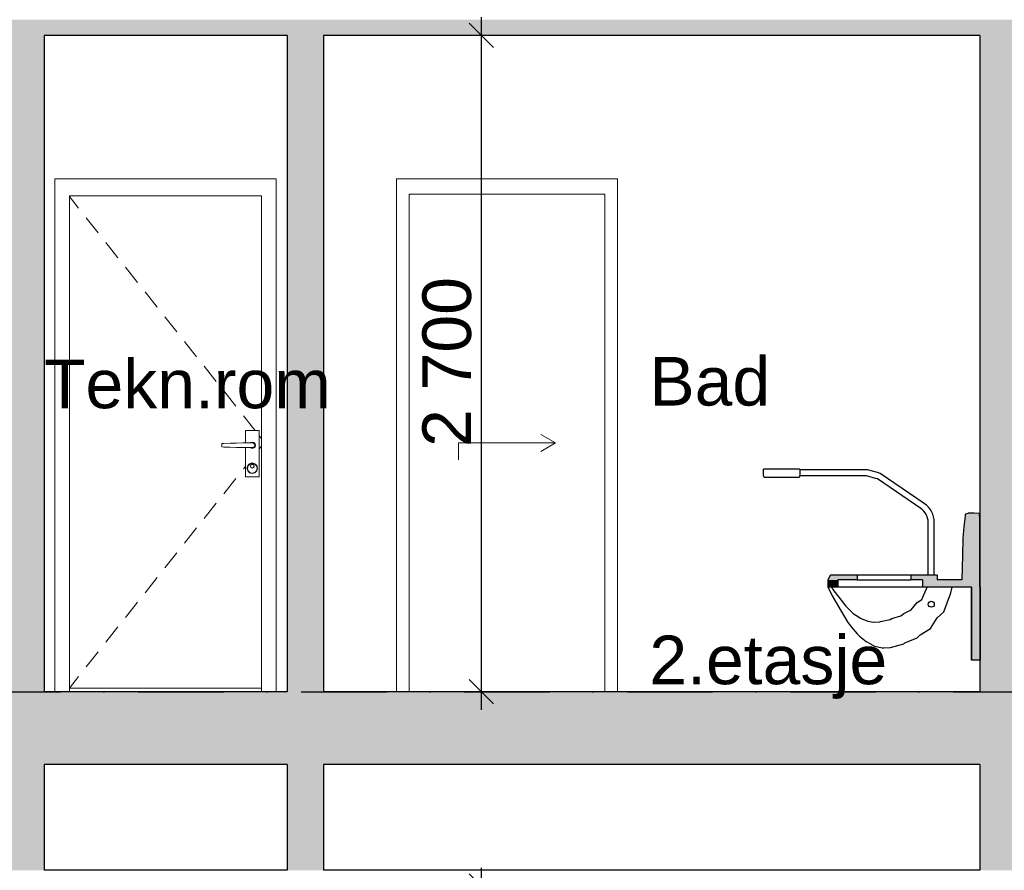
# Model space of a CAD drawing. Header units: millimetres. Extents: x 165469 to 203387225, y -6480348228 to 105421.
# Tile 39 of 67: x 203337962 to 203342012, y -6480307341 to -6480303841. Entities that reach past the tile are written whole.
import ezdxf

# ---------------------------------------------------------------- set-up
doc = ezdxf.new("R2010")
doc.units = ezdxf.units.MM
doc.header["$LTSCALE"] = 0.5
doc.header["$MEASUREMENT"] = 0
doc.linetypes.add('PLINE', pattern=[0])
doc.linetypes.add('Prikk & stiplet', pattern=[1340.555525, 705.555534, -352.777767, 0, -282.222223])
doc.layers.add('234- Vinduer_ dører_ porter(Nye konstruksjoner)', color=7, linetype='Continuous', lineweight=0)
doc.layers.add('244- Vinduer_ dører_ foldevegger(Nye konstruksjoner)', color=7, linetype='Continuous', lineweight=0)
for name, color, linetype in [('24-- Innervegger (Skravur)(Nye konstruksjoner)', 7, 'Continuous'), ('24-- Innervegger(Nye konstruksjoner)', 7, 'Continuous'), ('25-- Dekker(Nye konstruksjoner)', 7, 'Continuous'), ('251- Frittbærende dekker (Skravur)(Nye konstruksjoner)', 7, 'Continuous'), ('251- Frittbærende dekker(Nye konstruksjoner)', 7, 'Continuous'), ('315- Utstyr for sanitærinstallasjoner (Skravur)(Nye konstruksjoner)', 7, 'Continuous'), ('315- Utstyr for sanitærinstallasjoner(Nye konstruksjoner)', 7, 'Continuous'), ('832- Tekst bygning(Nye konstruksjoner)', 7, 'Continuous'), ('842-M___1_100 Målsetting bygning(Nye konstruksjoner)', 7, 'Continuous')]:
    doc.layers.add(name, color=color, linetype=linetype)
doc.styles.add('GENERATED_STYLE_1', font='arial.ttf')
doc.dimstyles.new('GENERATED_STYLE__1', dxfattribs={"dimtxt": 200, "dimasz": 95, "dimexe": 0.18, "dimexo": 1000, "dimgap": 0, "dimtad": 1, "dimdec": 0, "dimzin": 0, "dimdsep": 46, "dimtxsty": 'GENERATED_STYLE_1', "dimblk": 'ARROWHEAD_6', "dimblk1": 'ARROWHEAD_6', "dimblk2": 'ARROWHEAD_6', "dimcen": 0.09, "dimclrd": 256, "dimclre": 256, "dimclrt": 256, "dimadec": 1, "dimazin": 0, "dimtfac": 1, "dimtdec": 4, "dimtmove": 0, "dimatfit": 3, "dimfxl": 1, "dimtolj": 1, "dimtzin": 0, "dimarcsym": 0})

# ---------------------------------------------------------------- blocks, each defined once
blk = doc.blocks.new('*D95', base_point=(197185008.2, -6480347906.2))
at = {"layer": '842-M___1_100 Målsetting bygning(Nye konstruksjoner)', "linetype": 'PLINE'}
for p, q in [((203339861.6, -6480303906.2), (203339861.6, -6480303831.2)), ((203339911.6, -6480303956.2), (203339811.6, -6480303856.2)), ((203339961.6, -6480303906.2), (203339767.8, -6480303906.2)), ((203339861.6, -6480306606.2), (203339861.6, -6480303906.2)), ((203339811.6, -6480306556.2), (203339911.6, -6480306656.2)), ((203339961.6, -6480306606.2), (203339767.8, -6480306606.2)), ((203339861.6, -6480306681.2), (203339861.6, -6480306606.2))]:
    blk.add_line(p, q, dxfattribs=at)
at = {"layer": '842-M___1_100 Målsetting bygning(Nye konstruksjoner)', "insert": (203339821.6, -6480305599.4), "char_height": 200, "attachment_point": 7, "rotation": 90, "style": 'GENERATED_STYLE_1'}
blk.add_mtext('\\A1;{\\pql;\\fArial|b0|i0|c0|p0;\\W1.000000;2\xa0700}', dxfattribs=at)
blk = doc.blocks.new('ARROWHEAD_6')
at = {"linetype": 'Continuous'}
for p, q in [((-0.5, -0.5), (0.5, 0.5)), ((0, 0), (-1, 0))]:
    blk.add_line(p, q, dxfattribs=at)
blk = doc.blocks.new('*D96', base_point=(197185008.2, -6480347906.2))
at = {"layer": '842-M___1_100 Målsetting bygning(Nye konstruksjoner)', "linetype": 'PLINE'}
for p, q in [((203336498.4, -6480303906.2), (203336498.4, -6480303831.2)), ((203336548.4, -6480303956.2), (203336448.4, -6480303856.2)), ((203336598.4, -6480303906.2), (203336404.7, -6480303906.2)), ((203336498.4, -6480306606.2), (203336498.4, -6480303906.2)), ((203336448.4, -6480306556.2), (203336548.4, -6480306656.2)), ((203336598.4, -6480306606.2), (203336404.7, -6480306606.2)), ((203336498.4, -6480306681.2), (203336498.4, -6480306606.2))]:
    blk.add_line(p, q, dxfattribs=at)
at = {"layer": '842-M___1_100 Målsetting bygning(Nye konstruksjoner)', "insert": (203336458.4, -6480305599.4), "char_height": 200, "attachment_point": 7, "rotation": 90, "style": 'GENERATED_STYLE_1'}
blk.add_mtext('\\A1;{\\pql;\\fArial|b0|i0|c0|p0;\\W1.000000;2\xa0700}', dxfattribs=at)
blk = doc.blocks.new('*D98', base_point=(197185008.2, -6480347906.2))
at = {"layer": '842-M___1_100 Målsetting bygning(Nye konstruksjoner)', "linetype": 'PLINE'}
for p, q in [((203339861.6, -6480307406.2), (203339861.6, -6480307331.2)), ((203339911.6, -6480307456.2), (203339811.6, -6480307356.2)), ((203339961.6, -6480307406.2), (203339767.8, -6480307406.2)), ((203339861.6, -6480310106.2), (203339861.6, -6480307406.2)), ((203339811.6, -6480310056.2), (203339911.6, -6480310156.2)), ((203339961.6, -6480310106.2), (203339767.8, -6480310106.2)), ((203339861.6, -6480310181.2), (203339861.6, -6480310106.2))]:
    blk.add_line(p, q, dxfattribs=at)
at = {"layer": '842-M___1_100 Målsetting bygning(Nye konstruksjoner)', "insert": (203339821.6, -6480309099.4), "char_height": 200, "attachment_point": 7, "rotation": 90, "style": 'GENERATED_STYLE_1'}
blk.add_mtext('\\A1;{\\pql;\\fArial|b0|i0|c0|p0;\\W1.000000;2\xa0700}', dxfattribs=at)
blk = doc.blocks.new('*D99', base_point=(197185008.2, -6480347906.2))
at = {"layer": '842-M___1_100 Målsetting bygning(Nye konstruksjoner)', "linetype": 'PLINE'}
for p, q in [((203336498.4, -6480307406.2), (203336498.4, -6480307331.2)), ((203336548.4, -6480307456.2), (203336448.4, -6480307356.2)), ((203336598.4, -6480307406.2), (203336404.7, -6480307406.2)), ((203336498.4, -6480310106.2), (203336498.4, -6480307406.2)), ((203336448.4, -6480310056.2), (203336548.4, -6480310156.2)), ((203336598.4, -6480310106.2), (203336404.7, -6480310106.2)), ((203336498.4, -6480310181.2), (203336498.4, -6480310106.2))]:
    blk.add_line(p, q, dxfattribs=at)
at = {"layer": '842-M___1_100 Målsetting bygning(Nye konstruksjoner)', "insert": (203336458.4, -6480309099.4), "char_height": 200, "attachment_point": 7, "rotation": 90, "style": 'GENERATED_STYLE_1'}
blk.add_mtext('\\A1;{\\pql;\\fArial|b0|i0|c0|p0;\\W1.000000;2\xa0700}', dxfattribs=at)
blk = doc.blocks.new('*D107', base_point=(197185008.2, -6480347906.2))
at = {"layer": '842-M___1_100 Målsetting bygning(Nye konstruksjoner)', "linetype": 'PLINE'}
for p, q in [((203348570.5, -6480299741.7), (203348570.5, -6480299666.7)), ((203348620.5, -6480299791.7), (203348520.5, -6480299691.7)), ((203348664.2, -6480299741.7), (203348470.5, -6480299741.7)), ((203348570.5, -6480310106.2), (203348570.5, -6480299741.7)), ((203348520.5, -6480310056.2), (203348620.5, -6480310156.2)), ((203348664.2, -6480310106.2), (203348470.5, -6480310106.2)), ((203348570.5, -6480310181.2), (203348570.5, -6480310106.2))]:
    blk.add_line(p, q, dxfattribs=at)
at = {"layer": '842-M___1_100 Målsetting bygning(Nye konstruksjoner)', "insert": (203348530.5, -6480305305.3), "char_height": 200, "attachment_point": 7, "rotation": 90, "style": 'GENERATED_STYLE_1'}
blk.add_mtext('\\A1;{\\pql;\\fArial|b0|i0|c0|p0;\\W1.000000;10390}', dxfattribs=at)

msp = doc.modelspace()

# ---------------------------------------------------------------- hatches: boundary and pattern name
at = {"layer": '24-- Innervegger (Skravur)(Nye konstruksjoner)', "linetype": 'Continuous'}
for points in [[(203337812.5, -6480306606.2), (203338062.5, -6480306606.2), (203338062.5, -6480303906.2), (203337812.5, -6480303906.2)], [(203339212, -6480303906.2), (203339062, -6480303906.2), (203339062, -6480306606.2), (203339212, -6480306606.2)], [(203342112.1, -6480303906.2), (203341912.1, -6480303906.2), (203341912.1, -6480306606.2), (203342112.1, -6480306606.2)], [(203337812.5, -6480307341.2), (203338062.5, -6480307341.2), (203338062.5, -6480306906.3), (203337812.5, -6480306906.3)], [(203339062, -6480307341.2), (203339212, -6480307341.2), (203339212, -6480306906.3), (203339062, -6480306906.3)], [(203341912.1, -6480307341.2), (203342112.1, -6480307341.2), (203342112.1, -6480306906.3), (203341912.1, -6480306906.3)]]:
    msp.add_hatch(color=256, dxfattribs=at).paths.add_polyline_path(points)
at = {"layer": '251- Frittbærende dekker (Skravur)(Nye konstruksjoner)', "linetype": 'Continuous'}
for points in [[(203335700.5, -6480303906.2), (203345537.5, -6480303906.2), (203345537.5, -6480303841.3), (203335700.5, -6480303841.3)], [(203335889.5, -6480306906.3), (203345585.5, -6480306906.3), (203345585.5, -6480306606.2), (203335889.5, -6480306606.2)]]:
    msp.add_hatch(color=256, dxfattribs=at).paths.add_polyline_path(points)
at = {"layer": '315- Utstyr for sanitærinstallasjoner (Skravur)(Nye konstruksjoner)', "linetype": 'Continuous'}
for points in [[(203341838.3, -6480306146.3), (203341912, -6480306146.3), (203341911.9, -6480306122.3), (203341911.7, -6480305976.2), (203341911.7, -6480305970.2), (203341911.4, -6480305926.2), (203341911.4, -6480305923.2), (203341911.2, -6480305896.2), (203341911.1, -6480305894.7), (203341910.9, -6480305876.2), (203341852.7, -6480305876.2), (203341852, -6480305880.5), (203341849.4, -6480305896.2), (203341848.4, -6480305904.6), (203341845.9, -6480305926.2), (203341844.6, -6480305943.4), (203341842.2, -6480305976.2), (203341840.6, -6480306044.7)], [(203341852.8, -6480305876.2), (203341910.9, -6480305876.2), (203341910.8, -6480305875.8), (203341910.4, -6480305873.9), (203341910.4, -6480305873.8), (203341910.4, -6480305873.7), (203341910.3, -6480305873.6), (203341910.3, -6480305873.6), (203341910.1, -6480305873.5), (203341910.1, -6480305873.5), (203341909.9, -6480305873.4), (203341909.8, -6480305873.3), (203341909.7, -6480305873.3), (203341909.6, -6480305873.2), (203341909.3, -6480305873.2), (203341909.2, -6480305873.1), (203341909, -6480305873.1), (203341908.8, -6480305873), (203341908.6, -6480305873), (203341908.4, -6480305873), (203341908.2, -6480305872.9), (203341908, -6480305872.9), (203341907.7, -6480305872.9), (203341907.6, -6480305872.9), (203341907.3, -6480305872.9), (203341907.1, -6480305872.9), (203341888.2, -6480305872.2), (203341871, -6480305871.6), (203341870.7, -6480305871.6), (203341870.3, -6480305871.5), (203341870, -6480305871.6), (203341869.5, -6480305871.6), (203341869.2, -6480305871.6), (203341868.7, -6480305871.6), (203341868.3, -6480305871.6), (203341867.9, -6480305871.7), (203341867.5, -6480305871.7), (203341867, -6480305871.7), (203341866.6, -6480305871.8), (203341866.1, -6480305871.9), (203341865.7, -6480305871.9), (203341865.3, -6480305872), (203341864.9, -6480305872.1), (203341864.5, -6480305872.1), (203341864.1, -6480305872.2), (203341863.7, -6480305872.3), (203341863.3, -6480305872.4), (203341863, -6480305872.5)], [(203341286.9, -6480306146.3), (203341407.4, -6480306146.3), (203341407.4, -6480306126.2), (203341296.8, -6480306126.2), (203341296, -6480306127.9)], [(203341286.9, -6480306176.3), (203341327.5, -6480306176.3), (203341327.5, -6480306146.3), (203341286.9, -6480306146.3)], [(203341628.5, -6480306146.3), (203341736.4, -6480306146.3), (203341736.4, -6480306126.2), (203341628.5, -6480306126.2)], [(203341675.8, -6480306176.3), (203341912, -6480306176.3), (203341912, -6480306146.3), (203341675.8, -6480306146.3)], [(203341878, -6480306476.3), (203341912.1, -6480306476.3), (203341912.1, -6480306176.3), (203341878, -6480306176.3)]]:
    msp.add_hatch(color=256, dxfattribs=at).paths.add_polyline_path(points)

# ---------------------------------------------------------------- linework, layer by layer
at = {"linetype": 'Prikk & stiplet'}
msp.add_line((203325712.6, -6480306606.2), (203350370.5, -6480306606.2), dxfattribs=at)
at = {"layer": '234- Vinduer_ dører_ porter(Nye konstruksjoner)', "linetype": 'PLINE'}
for p, q in [((203338167.2, -6480304569.4), (203338205, -6480304616.9)), ((203338236, -6480304656.1), (203338285.8, -6480304718.8)), ((203338316.8, -6480304757.9), (203338366.6, -6480304820.6)), ((203338397.6, -6480304859.8), (203338447.4, -6480304922.4)), ((203338478.4, -6480304961.6), (203338528.2, -6480305024.3)), ((203338559.2, -6480305063.5), (203338609, -6480305126.1)), ((203338640, -6480305165.3), (203338689.8, -6480305228)), ((203338720.8, -6480305267.1), (203338770.6, -6480305329.8)), ((203338801.6, -6480305369), (203338851.4, -6480305431.7)), ((203338882.4, -6480305470.8), (203338919.5, -6480305517.6)), ((203338919.5, -6480305517.6), (203338931.2, -6480305532.2)), ((203338947.7, -6480305553.2), (203338957.2, -6480305565.1)), ((203340167, -6480305582.8), (203340106.4, -6480305547.8)), ((203339767, -6480305582.8), (203340167, -6480305582.8)), ((203339767, -6480305582.8), (203339767, -6480305652.8)), ((203340167, -6480305582.8), (203340106.4, -6480305617.8)), ((203338947.7, -6480305607.3), (203338957.2, -6480305595.4)), ((203338882.4, -6480305689.7), (203338890.7, -6480305679.2)), ((203338801.6, -6480305791.5), (203338851.4, -6480305728.8)), ((203338720.8, -6480305893.4), (203338770.6, -6480305830.7)), ((203338640, -6480305995.2), (203338689.8, -6480305932.5)), ((203338559.2, -6480306097), (203338609, -6480306034.4)), ((203338478.4, -6480306198.9), (203338528.2, -6480306136.2)), ((203338397.6, -6480306300.7), (203338447.4, -6480306238.1)), ((203338316.8, -6480306402.6), (203338366.6, -6480306339.9)), ((203338236, -6480306504.4), (203338285.8, -6480306441.7)), ((203338167.2, -6480306591.1), (203338205, -6480306543.6))]:
    msp.add_line(p, q, dxfattribs=at)
at = {"layer": '24-- Innervegger(Nye konstruksjoner)', "linetype": 'PLINE'}
for p, q in [((203338062.5, -6480303906.2), (203338062.5, -6480306606.2)), ((203339062, -6480303906.2), (203339062, -6480306606.2)), ((203339212, -6480303906.2), (203339212, -6480306606.2)), ((203341912.1, -6480303906.2), (203341912.1, -6480306606.2)), ((203338062.5, -6480306906.3), (203338062.5, -6480307341.2)), ((203339062, -6480306906.3), (203339062, -6480307341.2)), ((203339212, -6480306906.3), (203339212, -6480307341.2)), ((203341912.1, -6480306906.3), (203341912.1, -6480307341.2))]:
    msp.add_line(p, q, dxfattribs=at)
at = {"layer": '244- Vinduer_ dører_ foldevegger(Nye konstruksjoner)', "linetype": 'PLINE'}
for p, q in [((203338107.2, -6480306606.2), (203338107.2, -6480304496.2)), ((203338107.2, -6480304496.2), (203339017.2, -6480304496.2)), ((203339017.2, -6480304496.2), (203339017.2, -6480306606.2)), ((203339512, -6480304496.2), (203339512, -6480304559.2)), ((203340422, -6480304496.2), (203339512, -6480304496.2)), ((203340422, -6480304559.2), (203340422, -6480304496.2)), ((203338167.2, -6480304566.2), (203338167.2, -6480306592.2)), ((203338957.2, -6480304566.2), (203338167.2, -6480304566.2)), ((203338957.2, -6480306592.2), (203338957.2, -6480304566.2)), ((203339512, -6480304559.2), (203339512, -6480306606.2)), ((203339565, -6480306606.2), (203339565, -6480304559.2)), ((203339565, -6480304559.2), (203340369, -6480304559.2)), ((203340369, -6480304559.2), (203340369, -6480306606.2)), ((203340422, -6480306606.2), (203340422, -6480304559.2)), ((203338947.7, -6480305532.2), (203338890.7, -6480305532.2)), ((203338890.7, -6480305532.2), (203338890.7, -6480305582.4)), ((203338947.7, -6480305722.2), (203338947.7, -6480305532.2)), ((203338801.8, -6480305585), (203338793.8, -6480305585.2)), ((203338793.8, -6480305585.2), (203338793.8, -6480305599.2)), ((203338827.7, -6480305584.2), (203338801.8, -6480305585)), ((203338854.1, -6480305583.4), (203338827.7, -6480305584.2)), ((203338880.8, -6480305582.6), (203338854.1, -6480305583.4)), ((203338894.2, -6480305582.2), (203338880.8, -6480305582.6)), ((203338919.2, -6480305582.2), (203338894.2, -6480305582.2)), ((203338912.7, -6480305581), (203338911.5, -6480305582.2)), ((203338919.2, -6480305579.2), (203338912.7, -6480305581)), ((203338913.2, -6480305581.9), (203338912.9, -6480305582.2)), ((203338919.2, -6480305580.2), (203338913.2, -6480305581.9)), ((203338925.7, -6480305581), (203338919.2, -6480305579.2)), ((203338925.2, -6480305581.9), (203338919.2, -6480305580.2)), ((203338924.2, -6480305583.6), (203338919.2, -6480305582.2)), ((203338927.9, -6480305587.2), (203338924.2, -6480305583.6)), ((203338929.6, -6480305586.2), (203338925.2, -6480305581.9)), ((203338930.5, -6480305585.8), (203338925.7, -6480305581)), ((203338929.2, -6480305592.2), (203338927.9, -6480305587.2)), ((203338927.9, -6480305597.2), (203338929.2, -6480305592.2)), ((203338931.2, -6480305592.2), (203338929.6, -6480305586.2)), ((203338929.6, -6480305598.2), (203338931.2, -6480305592.2)), ((203338932.2, -6480305592.2), (203338930.5, -6480305585.8)), ((203338930.5, -6480305598.8), (203338932.2, -6480305592.2)), ((203338793.8, -6480305599.2), (203338801.8, -6480305599.5)), ((203338801.8, -6480305599.5), (203338827.7, -6480305600.3)), ((203338827.7, -6480305600.3), (203338854.1, -6480305601.1)), ((203338854.1, -6480305601.1), (203338880.8, -6480305601.9)), ((203338880.8, -6480305601.9), (203338894.2, -6480305602.2)), ((203338890.7, -6480305602.1), (203338890.7, -6480305722.2)), ((203338894.2, -6480305602.2), (203338919.2, -6480305602.2)), ((203338911.5, -6480305602.2), (203338912.7, -6480305603.5)), ((203338912.7, -6480305603.5), (203338919.2, -6480305605.2)), ((203338912.9, -6480305602.2), (203338913.2, -6480305602.6)), ((203338913.2, -6480305602.6), (203338919.2, -6480305604.2)), ((203338919.2, -6480305602.2), (203338924.2, -6480305600.9)), ((203338919.2, -6480305604.2), (203338925.2, -6480305602.6)), ((203338919.2, -6480305605.2), (203338925.7, -6480305603.5)), ((203338924.2, -6480305600.9), (203338927.9, -6480305597.2)), ((203338925.2, -6480305602.6), (203338929.6, -6480305598.2)), ((203338925.7, -6480305603.5), (203338930.5, -6480305598.8)), ((203338908.2, -6480305668.2), (203338900.2, -6480305676.2)), ((203338909.2, -6480305669.9), (203338901.9, -6480305677.2)), ((203338919.2, -6480305665.2), (203338908.2, -6480305668.2)), ((203338919.2, -6480305667.2), (203338909.2, -6480305669.9)), ((203338913.6, -6480305672.6), (203338911.2, -6480305678.2)), ((203338914.3, -6480305673.3), (203338912.2, -6480305678.2)), ((203338919.2, -6480305670.2), (203338913.6, -6480305672.6)), ((203338919.2, -6480305671.2), (203338914.3, -6480305673.3)), ((203338930.2, -6480305668.2), (203338919.2, -6480305665.2)), ((203338929.2, -6480305669.9), (203338919.2, -6480305667.2)), ((203338924.9, -6480305672.6), (203338919.2, -6480305670.2)), ((203338924.2, -6480305673.3), (203338919.2, -6480305671.2)), ((203338926.2, -6480305678.2), (203338924.2, -6480305673.3)), ((203338927.2, -6480305678.2), (203338924.9, -6480305672.6)), ((203338936.6, -6480305677.2), (203338929.2, -6480305669.9)), ((203338938.3, -6480305676.2), (203338930.2, -6480305668.2)), ((203338900.2, -6480305676.2), (203338897.2, -6480305687.2)), ((203338897.2, -6480305687.2), (203338900.2, -6480305698.2)), ((203338901.9, -6480305677.2), (203338899.2, -6480305687.2)), ((203338899.2, -6480305687.2), (203338901.9, -6480305697.2)), ((203338900.2, -6480305698.2), (203338908.2, -6480305706.3)), ((203338901.9, -6480305697.2), (203338909.2, -6480305704.6)), ((203338908.2, -6480305706.3), (203338919.2, -6480305709.2)), ((203338909.2, -6480305704.6), (203338919.2, -6480305707.2)), ((203338911.2, -6480305678.2), (203338913.6, -6480305683.9)), ((203338912.2, -6480305678.2), (203338914.3, -6480305683.2)), ((203338913.6, -6480305683.9), (203338919.2, -6480305686.2)), ((203338914.3, -6480305683.2), (203338919.2, -6480305685.2)), ((203338919.2, -6480305685.2), (203338924.2, -6480305683.2)), ((203338919.2, -6480305686.2), (203338924.9, -6480305683.9)), ((203338919.2, -6480305707.2), (203338929.2, -6480305704.6)), ((203338919.2, -6480305709.2), (203338930.2, -6480305706.3)), ((203338924.2, -6480305683.2), (203338926.2, -6480305678.2)), ((203338924.9, -6480305683.9), (203338927.2, -6480305678.2)), ((203338929.2, -6480305704.6), (203338936.6, -6480305697.2)), ((203338930.2, -6480305706.3), (203338938.3, -6480305698.2)), ((203338939.2, -6480305687.2), (203338936.6, -6480305677.2)), ((203338936.6, -6480305697.2), (203338939.2, -6480305687.2)), ((203338941.2, -6480305687.2), (203338938.3, -6480305676.2)), ((203338938.3, -6480305698.2), (203338941.2, -6480305687.2)), ((203338890.7, -6480305722.2), (203338947.7, -6480305722.2)), ((203338167.2, -6480306592.2), (203338957.2, -6480306592.2)), ((203338167.2, -6480306606.2), (203338167.2, -6480306592.2)), ((203338957.2, -6480306606.2), (203338957.2, -6480306592.2))]:
    msp.add_line(p, q, dxfattribs=at)
at = {"layer": '25-- Dekker(Nye konstruksjoner)', "linetype": 'PLINE'}
for p, q in [((203339062, -6480307341.2), (203338062.5, -6480307341.2)), ((203341912.1, -6480307341.2), (203339212, -6480307341.2))]:
    msp.add_line(p, q, dxfattribs=at)
at = {"layer": '251- Frittbærende dekker(Nye konstruksjoner)', "linetype": 'PLINE'}
for p, q in [((203339062, -6480303906.2), (203338062.5, -6480303906.2)), ((203341912.1, -6480303906.2), (203339212, -6480303906.2)), ((203339062, -6480306606.2), (203338062.5, -6480306606.2)), ((203341912.1, -6480306606.2), (203339212, -6480306606.2)), ((203339062, -6480306906.3), (203338062.5, -6480306906.3)), ((203341912.1, -6480306906.3), (203339212, -6480306906.3))]:
    msp.add_line(p, q, dxfattribs=at)
at = {"layer": '315- Utstyr for sanitærinstallasjoner(Nye konstruksjoner)', "linetype": 'PLINE'}
for p, q in [((203341021.7, -6480305693.8), (203341021.8, -6480305692.8)), ((203341021.7, -6480305694), (203341021.7, -6480305693.8)), ((203341021.7, -6480305694.7), (203341021.7, -6480305694)), ((203341021.7, -6480305695.9), (203341021.7, -6480305694.7)), ((203341021.7, -6480305697.4), (203341021.7, -6480305695.9)), ((203341021.7, -6480305699.3), (203341021.7, -6480305697.4)), ((203341021.7, -6480305701.5), (203341021.7, -6480305699.3)), ((203341021.7, -6480305703.8), (203341021.7, -6480305701.5)), ((203341021.7, -6480305706.2), (203341021.7, -6480305703.8)), ((203341021.7, -6480305708.7), (203341021.7, -6480305706.2)), ((203341021.7, -6480305711), (203341021.7, -6480305708.7)), ((203341021.7, -6480305713.2), (203341021.7, -6480305711)), ((203341021.7, -6480305715.1), (203341021.7, -6480305713.2)), ((203341021.7, -6480305716.6), (203341021.7, -6480305715.1)), ((203341021.8, -6480305692.8), (203341022.1, -6480305691.8)), ((203341022.1, -6480305691.8), (203341022.5, -6480305691)), ((203341022.5, -6480305691), (203341023.1, -6480305690.2)), ((203341023.1, -6480305690.2), (203341023.9, -6480305689.6)), ((203341023.9, -6480305689.6), (203341024.8, -6480305689.1)), ((203341024.8, -6480305689.1), (203341025.7, -6480305688.8)), ((203341025.7, -6480305688.8), (203341026.7, -6480305688.8)), ((203341026.7, -6480305688.8), (203341166.7, -6480305688.8)), ((203341166.7, -6480305688.8), (203341167.7, -6480305688.8)), ((203341167.7, -6480305688.8), (203341168.6, -6480305689.1)), ((203341168.6, -6480305689.1), (203341169.5, -6480305689.6)), ((203341169.5, -6480305689.6), (203341170.2, -6480305690.2)), ((203341170.2, -6480305690.2), (203341170.8, -6480305691)), ((203341170.8, -6480305691), (203341171.3, -6480305691.8)), ((203341171.3, -6480305691.8), (203341171.6, -6480305692.8)), ((203341171.6, -6480305692.8), (203341171.7, -6480305693.8)), ((203341171.7, -6480305693.8), (203341171.7, -6480305694)), ((203341449.1, -6480305693.8), (203341171.7, -6480305693.8)), ((203341171.7, -6480305694), (203341171.7, -6480305694.7)), ((203341171.7, -6480305694.7), (203341171.7, -6480305695.9)), ((203341171.7, -6480305695.9), (203341171.7, -6480305697.4)), ((203341171.7, -6480305697.4), (203341171.7, -6480305699.3)), ((203341171.7, -6480305699.3), (203341171.7, -6480305701.4)), ((203341171.7, -6480305701.4), (203341171.7, -6480305703.8)), ((203341171.7, -6480305703.8), (203341171.7, -6480305706.2)), ((203341171.7, -6480305706.2), (203341171.7, -6480305708.7)), ((203341171.7, -6480305708.7), (203341171.7, -6480305711)), ((203341171.7, -6480305711), (203341171.7, -6480305713.2)), ((203341171.7, -6480305713.2), (203341171.7, -6480305715.1)), ((203341171.7, -6480305715.1), (203341171.7, -6480305716.6)), ((203341490.4, -6480305704.6), (203341449.1, -6480305693.8)), ((203341501.5, -6480305708.4), (203341490.4, -6480305704.6)), ((203341683.4, -6480305832.4), (203341501.5, -6480305708.4)), ((203341021.7, -6480305717.8), (203341021.7, -6480305716.6)), ((203341021.7, -6480305718.5), (203341021.7, -6480305717.8)), ((203341021.7, -6480305718.8), (203341021.7, -6480305718.5)), ((203341021.7, -6480305718.8), (203341021.8, -6480305719.7)), ((203341021.8, -6480305719.7), (203341022.1, -6480305720.7)), ((203341022.1, -6480305720.7), (203341022.5, -6480305721.5)), ((203341022.5, -6480305721.5), (203341023.1, -6480305722.3)), ((203341023.1, -6480305722.3), (203341023.9, -6480305722.9)), ((203341023.9, -6480305722.9), (203341024.8, -6480305723.4)), ((203341024.8, -6480305723.4), (203341025.7, -6480305723.7)), ((203341025.7, -6480305723.7), (203341026.7, -6480305723.8)), ((203341026.7, -6480305723.8), (203341166.7, -6480305723.8)), ((203341166.7, -6480305723.8), (203341167.7, -6480305723.7)), ((203341167.7, -6480305723.7), (203341168.6, -6480305723.4)), ((203341168.6, -6480305723.4), (203341169.5, -6480305722.9)), ((203341169.5, -6480305722.9), (203341170.2, -6480305722.3)), ((203341170.2, -6480305722.3), (203341170.8, -6480305721.5)), ((203341170.8, -6480305721.5), (203341171.3, -6480305720.7)), ((203341171.3, -6480305720.7), (203341171.6, -6480305719.7)), ((203341171.6, -6480305719.7), (203341171.7, -6480305718.8)), ((203341171.7, -6480305716.6), (203341171.7, -6480305717.8)), ((203341171.7, -6480305717.8), (203341171.7, -6480305718.5)), ((203341171.7, -6480305718.5), (203341171.7, -6480305718.8)), ((203341445.8, -6480305718.8), (203341171.7, -6480305718.8)), ((203341483.2, -6480305728.6), (203341445.8, -6480305718.8)), ((203341490.3, -6480305731), (203341483.2, -6480305728.6)), ((203341668.8, -6480305852.6), (203341490.3, -6480305731)), ((203341692.1, -6480305838.9), (203341683.4, -6480305832.4)), ((203341675.7, -6480305857.9), (203341668.8, -6480305852.6)), ((203341681.6, -6480305863.7), (203341675.7, -6480305857.9)), ((203341686.8, -6480305870.2), (203341681.6, -6480305863.7)), ((203341691.2, -6480305877.2), (203341686.8, -6480305870.2)), ((203341700.2, -6480305846.9), (203341692.1, -6480305838.9)), ((203341707.3, -6480305855.7), (203341700.2, -6480305846.9)), ((203341713.3, -6480305865.4), (203341707.3, -6480305855.7)), ((203341718, -6480305875.7), (203341713.3, -6480305865.4)), ((203341721.4, -6480305886.6), (203341718, -6480305875.7)), ((203341910.3, -6480305873.6), (203341910.3, -6480305873.6)), ((203341910.4, -6480305873.7), (203341910.4, -6480305873.8)), ((203341694.6, -6480305884.8), (203341691.2, -6480305877.2)), ((203341697.1, -6480305892.7), (203341694.6, -6480305884.8)), ((203341698.6, -6480305900.8), (203341697.1, -6480305892.7)), ((203341699.2, -6480305909.4), (203341698.6, -6480305900.8)), ((203341699.2, -6480306126.2), (203341699.2, -6480305909.4)), ((203341723.5, -6480305897.7), (203341721.4, -6480305886.6)), ((203341724.2, -6480305908.7), (203341723.5, -6480305897.7)), ((203341724.2, -6480306126.2), (203341724.2, -6480305908.7)), ((203341286.9, -6480306146.3), (203341286.9, -6480306176.3)), ((203341407.4, -6480306126.2), (203341296.8, -6480306126.2)), ((203341327.5, -6480306146.3), (203341327.5, -6480306176.3)), ((203341407.4, -6480306146.3), (203341327.5, -6480306146.3)), ((203341433.8, -6480306126.2), (203341407.4, -6480306126.2)), ((203341407.4, -6480306126.2), (203341407.4, -6480306146.3)), ((203341407.4, -6480306146.3), (203341433.8, -6480306146.3)), ((203341468.2, -6480306126.2), (203341433.8, -6480306126.2)), ((203341433.8, -6480306146.3), (203341468.2, -6480306146.3)), ((203341503.6, -6480306126.2), (203341468.2, -6480306126.2)), ((203341468.2, -6480306146.3), (203341503.6, -6480306146.3)), ((203341539.7, -6480306126.2), (203341503.6, -6480306126.2)), ((203341503.6, -6480306146.3), (203341539.7, -6480306146.3)), ((203341579.1, -6480306126.2), (203341539.7, -6480306126.2)), ((203341539.7, -6480306146.3), (203341579.1, -6480306146.3)), ((203341617.9, -6480306126.2), (203341579.1, -6480306126.2)), ((203341579.1, -6480306146.3), (203341617.9, -6480306146.3)), ((203341628.5, -6480306126.2), (203341617.9, -6480306126.2)), ((203341617.9, -6480306146.3), (203341628.5, -6480306146.3)), ((203341628.5, -6480306126.2), (203341628.5, -6480306146.3)), ((203341736.4, -6480306126.2), (203341628.5, -6480306126.2)), ((203341675.8, -6480306146.3), (203341628.5, -6480306146.3)), ((203341675.8, -6480306146.3), (203341675.8, -6480306176.3)), ((203341736.4, -6480306126.2), (203341736.4, -6480306146.3)), ((203341838.3, -6480306146.3), (203341736.4, -6480306146.3)), ((203341327.5, -6480306176.3), (203341286.9, -6480306176.3)), ((203341347.2, -6480306176.3), (203341327.5, -6480306176.3)), ((203341382.9, -6480306176.3), (203341347.2, -6480306176.3)), ((203341423.2, -6480306176.3), (203341382.9, -6480306176.3)), ((203341465.4, -6480306176.3), (203341423.2, -6480306176.3)), ((203341508.8, -6480306176.3), (203341465.4, -6480306176.3)), ((203341552.4, -6480306176.3), (203341508.8, -6480306176.3)), ((203341612.1, -6480306176.3), (203341552.4, -6480306176.3)), ((203341661.5, -6480306176.3), (203341612.1, -6480306176.3)), ((203341675.8, -6480306176.3), (203341661.5, -6480306176.3)), ((203341878, -6480306176.3), (203341675.8, -6480306176.3)), ((203341695.7, -6480306176.5), (203341695.7, -6480306176.4)), ((203341877.8, -6480306476.3), (203341877.8, -6480306176.3)), ((203341878, -6480306176.3), (203341878, -6480306476.3)), ((203341912.6, -6480306176.3), (203341912, -6480306176.3)), ((203341912.6, -6480306176.3), (203341912.6, -6480306476.3)), ((203341699.5, -6480306246.2), (203341700.4, -6480306241.5)), ((203341700.4, -6480306241.5), (203341703.1, -6480306237.4)), ((203341703.1, -6480306237.4), (203341707.2, -6480306234.7)), ((203341707.2, -6480306234.7), (203341712, -6480306233.8)), ((203341712, -6480306233.8), (203341716.8, -6480306234.7)), ((203341716.8, -6480306234.7), (203341720.8, -6480306237.4)), ((203341720.8, -6480306237.4), (203341723.5, -6480306241.5)), ((203341723.5, -6480306241.5), (203341724.5, -6480306246.2)), ((203341700.4, -6480306251), (203341699.5, -6480306246.2)), ((203341703.1, -6480306255.1), (203341700.4, -6480306251)), ((203341707.2, -6480306257.8), (203341703.1, -6480306255.1)), ((203341712, -6480306258.8), (203341707.2, -6480306257.8)), ((203341716.8, -6480306257.8), (203341712, -6480306258.8)), ((203341720.8, -6480306255.1), (203341716.8, -6480306257.8)), ((203341723.5, -6480306251), (203341720.8, -6480306255.1)), ((203341724.5, -6480306246.2), (203341723.5, -6480306251)), ((203341878, -6480306476.3), (203341877.8, -6480306476.3)), ((203341912.6, -6480306476.3), (203341878, -6480306476.3))]:
    msp.add_line(p, q, dxfattribs=at)
at = {"layer": '315- Utstyr for sanitærinstallasjoner(Nye konstruksjoner)', "linetype": 'PLINE', "flags": 128}
for points in [[(203341852.7, -6480305876.2), (203341852, -6480305880.5), (203341849.4, -6480305896.2), (203341848.4, -6480305904.6), (203341845.9, -6480305926.2), (203341844.6, -6480305943.4), (203341842.2, -6480305976.2), (203341840.6, -6480306044.7), (203341838.3, -6480306146.3)], [(203341912, -6480306176.3), (203341912, -6480306146.3), (203341911.9, -6480306122.3), (203341911.7, -6480305976.2), (203341911.7, -6480305970.2), (203341911.4, -6480305926.2), (203341911.4, -6480305923.2), (203341911.2, -6480305896.2), (203341911.1, -6480305894.7), (203341910.9, -6480305876.2), (203341910.8, -6480305875.8), (203341910.4, -6480305873.9), (203341910.4, -6480305873.7), (203341910.3, -6480305873.6), (203341910.1, -6480305873.5), (203341910.1, -6480305873.5), (203341909.9, -6480305873.4), (203341909.8, -6480305873.3), (203341909.7, -6480305873.3), (203341909.6, -6480305873.2), (203341909.3, -6480305873.2), (203341909.2, -6480305873.1), (203341909, -6480305873.1), (203341908.8, -6480305873), (203341908.6, -6480305873), (203341908.4, -6480305873), (203341908.2, -6480305872.9), (203341908, -6480305872.9), (203341907.7, -6480305872.9), (203341907.6, -6480305872.9), (203341907.3, -6480305872.9), (203341907.1, -6480305872.9), (203341888.2, -6480305872.2), (203341871, -6480305871.6), (203341870.7, -6480305871.6), (203341870.3, -6480305871.5), (203341870, -6480305871.6), (203341869.5, -6480305871.6), (203341869.2, -6480305871.6), (203341868.7, -6480305871.6), (203341868.3, -6480305871.6), (203341867.9, -6480305871.7), (203341867.5, -6480305871.7), (203341867, -6480305871.7), (203341866.6, -6480305871.8), (203341866.1, -6480305871.9), (203341865.7, -6480305871.9), (203341865.3, -6480305872), (203341864.9, -6480305872.1), (203341864.5, -6480305872.1), (203341864.1, -6480305872.2), (203341863.7, -6480305872.3), (203341863.3, -6480305872.4), (203341863, -6480305872.5), (203341852.8, -6480305876.2), (203341852.7, -6480305876.2)], [(203341296.8, -6480306126.2), (203341296, -6480306127.9), (203341286.9, -6480306146.3)], [(203341286.9, -6480306176.3), (203341300, -6480306202.8), (203341304.2, -6480306211.3), (203341355.2, -6480306297.9), (203341368.9, -6480306321.3), (203341390.8, -6480306348.7), (203341406.9, -6480306368.7), (203341417.4, -6480306377.5), (203341444.7, -6480306400.3), (203341449.4, -6480306402.9), (203341479.1, -6480306419), (203341480.4, -6480306419.3), (203341509.9, -6480306426.2), (203341517.4, -6480306426.2), (203341544.1, -6480306424.3), (203341544.6, -6480306424.1), (203341598.7, -6480306408.8), (203341603.5, -6480306405.5), (203341653.8, -6480306384.9), (203341666.2, -6480306371.7), (203341709.3, -6480306346.5)], [(203341301, -6480306176.3), (203341305.4, -6480306183.1), (203341306.8, -6480306185.3), (203341350.3, -6480306242.1), (203341359.9, -6480306254.7), (203341379.4, -6480306273.3), (203341391.1, -6480306284.6), (203341401, -6480306291), (203341421.2, -6480306304), (203341426.5, -6480306306.2), (203341448.6, -6480306315.4), (203341451.3, -6480306315.9), (203341474.6, -6480306320.1), (203341476.2, -6480306320), (203341500.4, -6480306318.6), (203341502.9, -6480306317.9), (203341543.2, -6480306309.1), (203341549.3, -6480306305.8), (203341586.3, -6480306294.2), (203341598.8, -6480306283.9), (203341629.6, -6480306270)], [(203341672.5, -6480306226.8), (203341695.7, -6480306176.5), (203341695.7, -6480306176.3)], [(203341764.2, -6480306278), (203341790.8, -6480306203), (203341792.7, -6480306199.6), (203341798.3, -6480306176.3)], [(203341629.6, -6480306270), (203341654.6, -6480306238.9), (203341672.5, -6480306226.8)], [(203341709.3, -6480306346.5), (203341736.5, -6480306302.4), (203341764.2, -6480306278)]]:
    msp.add_lwpolyline(points, dxfattribs=at)

# ---------------------------------------------------------------- texts
at = {"layer": '832- Tekst bygning(Nye konstruksjoner)', "linetype": 'Continuous', "char_height": 200, "attachment_point": 1, "style": 'GENERATED_STYLE_1'}
for s, insert in [('\\A1;{\\pql;\\fArial|b0|i0|c0|p0;\\W1.000000;B\\fArial|b0|i0|c0|p0;\\W1.000000;ad}', (203340552.3, -6480305228.9)), ('\\A1;{\\pql;\\fArial|b0|i0|c0|p0;\\W1.000000;Tekn.rom}', (203338062.5, -6480305239.9)), ('\\A1;{\\pql;\\fArial|b0|i0|c0|p0;\\W1.000000;2\\fArial|b0|i0|c0|p0;\\W1.000000;.etasje}', (203340552.3, -6480306375.5))]:
    msp.add_mtext(s, dxfattribs=dict(at, insert=insert))

# ---------------------------------------------------------------- dimensions: what is measured, and where the dimension line sits
at = {"layer": '842-M___1_100 Målsetting bygning(Nye konstruksjoner)', "linetype": 'Continuous'}
dim = msp.add_linear_dim(base=(203348570.5, -6480299741.7), p1=(203347970.5, -6480310106.2), p2=(203337987.5, -6480299741.7), angle=90, text='10390', dimstyle='GENERATED_STYLE__1', dxfattribs=at)
dim.commit()
dim.dimension.update_dxf_attribs({"geometry": '*D107', "text_midpoint": (203348430.5, -6480304924.8), "dimtype": 160, "text_rotation": 90})
for base, p1, p2, picture, middle in [((203336498.4, -6480303906.2), (203345537.5, -6480306606.2), (203345524.5, -6480303906.2), '*D96', (203336358.4, -6480305256.4)), ((203339861.6, -6480303906.2), (203345537.5, -6480306606.2), (203345524.5, -6480303906.2), '*D95', (203339721.6, -6480305256.4)), ((203336498.4, -6480307406.2), (203345537.5, -6480310106.2), (203342262.1, -6480307406.2), '*D99', (203336358.4, -6480308756.4)), ((203339861.6, -6480307406.2), (203345537.5, -6480310106.2), (203342262.1, -6480307406.2), '*D98', (203339721.6, -6480308756.4))]:
    dim = msp.add_linear_dim(base=base, p1=p1, p2=p2, angle=90, dimstyle='GENERATED_STYLE__1', dxfattribs=at)
    dim.commit()
    dim.dimension.update_dxf_attribs({"geometry": picture, "text_midpoint": middle, "dimtype": 160, "text_rotation": 90})

doc.saveas('drawing.dxf')
